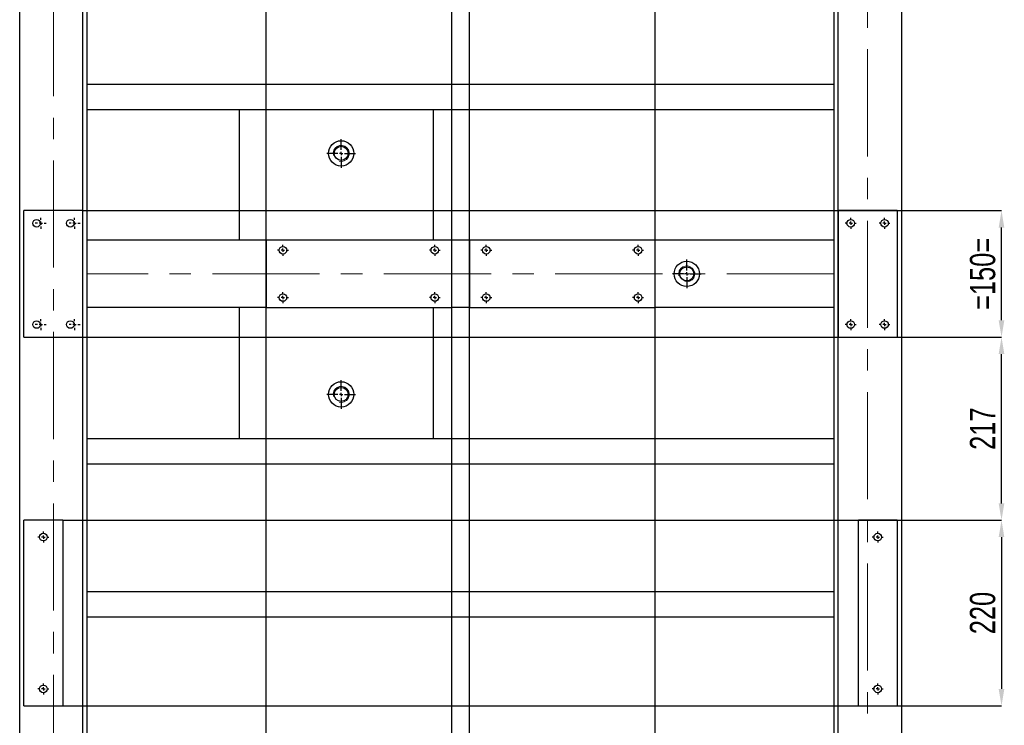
# Model space of a CAD drawing. Header units: millimetres. Extents: x 5 to 589, y 5 to 415.
# Tile 12 of 18: x 250 to 367, y 168 to 252. Entities that reach past the tile are written whole.
import ezdxf

# ---------------------------------------------------------------- set-up
doc = ezdxf.new("R2010")
doc.units = ezdxf.units.MM
doc.header["$PDSIZE"] = -1
doc.linetypes.add('CENTERX2', pattern=[20.32, 12.7, -2.54, 2.54, -2.54])
for name, color, linetype in [('COTES', 1, 'Continuous'), ('TRAIT-FINS', 9, 'Continuous'), ('TRAIT-MIXTES', 3, 'CENTERX2')]:
    doc.layers.add(name, color=color, linetype=linetype)
doc.layers.add('TRAIT-FORT', color=4, linetype='Continuous', lineweight=25)
doc.styles.add('SLDTEXTSTYLE0', font='TXT', dxfattribs={"width": 0.75})
doc.dimstyles.new('SLDDIMSTYLE2', dxfattribs={"dimtxt": 3, "dimasz": 2, "dimexe": 0, "dimexo": 0.0625, "dimgap": 0.75, "dimtad": 1, "dimdec": 0, "dimlfac": 10, "dimrnd": 1e-09, "dimzin": 12, "dimdsep": 46, "dimtxsty": 'SLDTEXTSTYLE0', "dimsah": 1, "dimcen": 0.09, "dimadec": 0, "dimazin": 3, "dimtfac": 1, "dimtdec": 0, "dimtofl": 0, "dimtmove": 0, "dimatfit": 3, "dimfxl": 1, "dimfrac": 2, "dimtolj": 1, "dimtzin": 12, "dimarcsym": 0})

# ---------------------------------------------------------------- blocks, each defined once
blk = doc.blocks.new('_D_86')
at = {"layer": 'COTES', "color": 0, "lineweight": -2, "transparency": 16777216}
for p, q in [((257.76, 91.75), (257.76, 372.7)), ((259.76, 372.7), (277.46, 372.7)), ((279.46, 88.25), (279.46, 372.7))]:
    blk.add_line(p, q, dxfattribs=at)
at = {"layer": 'COTES', "color": 0, "transparency": 16777216}
for points in [[(259.76, 373.03), (259.76, 372.36), (257.76, 372.7)], [(277.46, 373.03), (277.46, 372.36), (279.46, 372.7)]]:
    blk.add_solid(points, dxfattribs=at)
at = {"layer": 'Defpoints', "color": 0, "transparency": 16777216}
for p in [(279.46, 372.7), (257.76, 91.68), (279.46, 88.18)]:
    blk.add_point(p, dxfattribs=at)
at = {"layer": 'COTES', "color": 0, "transparency": 16777216, "insert": (268.61, 376.45), "char_height": 3, "attachment_point": 2, "style": 'SLDTEXTSTYLE0'}
blk.add_mtext('\\A1;217', dxfattribs=at)
blk = doc.blocks.new('_D_87')
at = {"layer": 'COTES', "color": 0, "lineweight": -2, "transparency": 16777216}
for p, q in [((279.46, 88.25), (279.46, 372.7)), ((281.46, 372.7), (299.46, 372.7)), ((301.46, 88.25), (301.46, 372.7))]:
    blk.add_line(p, q, dxfattribs=at)
at = {"layer": 'COTES', "color": 0, "transparency": 16777216}
for points in [[(281.46, 373.03), (281.46, 372.36), (279.46, 372.7)], [(299.46, 373.03), (299.46, 372.36), (301.46, 372.7)]]:
    blk.add_solid(points, dxfattribs=at)
at = {"layer": 'Defpoints', "color": 0, "transparency": 16777216}
for p in [(301.46, 372.7), (279.46, 88.18), (301.46, 88.18)]:
    blk.add_point(p, dxfattribs=at)
at = {"layer": 'COTES', "color": 0, "transparency": 16777216, "insert": (290.46, 376.45), "char_height": 3, "attachment_point": 2, "style": 'SLDTEXTSTYLE0'}
blk.add_mtext('\\A1;220', dxfattribs=at)
blk = doc.blocks.new('_D_88')
at = {"layer": 'COTES', "color": 0, "lineweight": -2, "transparency": 16777216}
for p, q in [((303.56, 88.25), (303.56, 372.7)), ((305.56, 372.7), (323.56, 372.7)), ((325.56, 88.25), (325.56, 372.7))]:
    blk.add_line(p, q, dxfattribs=at)
at = {"layer": 'COTES', "color": 0, "transparency": 16777216}
for points in [[(305.56, 373.03), (305.56, 372.36), (303.56, 372.7)], [(323.56, 373.03), (323.56, 372.36), (325.56, 372.7)]]:
    blk.add_solid(points, dxfattribs=at)
at = {"layer": 'Defpoints', "color": 0, "transparency": 16777216}
for p in [(325.56, 372.7), (303.56, 88.18), (325.56, 88.18)]:
    blk.add_point(p, dxfattribs=at)
at = {"layer": 'COTES', "color": 0, "transparency": 16777216, "insert": (314.56, 376.45), "char_height": 3, "attachment_point": 2, "style": 'SLDTEXTSTYLE0'}
blk.add_mtext('\\A1;220', dxfattribs=at)
blk = doc.blocks.new('_D_89')
at = {"layer": 'COTES', "color": 0, "lineweight": -2, "transparency": 16777216}
for p, q in [((325.56, 88.25), (325.56, 372.7)), ((345.26, 372.7), (327.56, 372.7)), ((347.26, 91.75), (347.26, 372.7))]:
    blk.add_line(p, q, dxfattribs=at)
at = {"layer": 'COTES', "color": 0, "transparency": 16777216}
for points in [[(327.56, 373.03), (327.56, 372.36), (325.56, 372.7)], [(345.26, 373.03), (345.26, 372.36), (347.26, 372.7)]]:
    blk.add_solid(points, dxfattribs=at)
at = {"layer": 'Defpoints', "color": 0, "transparency": 16777216}
for p in [(325.56, 372.7), (347.26, 91.68), (325.56, 88.18)]:
    blk.add_point(p, dxfattribs=at)
at = {"layer": 'COTES', "color": 0, "transparency": 16777216, "insert": (336.41, 376.45), "char_height": 3, "attachment_point": 2, "style": 'SLDTEXTSTYLE0'}
blk.add_mtext('\\A1;217', dxfattribs=at)
blk = doc.blocks.new('_D_94')
at = {"layer": 'COTES', "color": 0, "lineweight": -2, "transparency": 16777216}
for p, q in [((257.82, 229.18), (366.63, 229.18)), ((366.63, 216.18), (366.63, 227.18)), ((257.82, 214.18), (366.63, 214.18))]:
    blk.add_line(p, q, dxfattribs=at)
at = {"layer": 'COTES', "color": 0, "transparency": 16777216}
for points in [[(366.29, 227.18), (366.96, 227.18), (366.63, 229.18)], [(366.29, 216.18), (366.96, 216.18), (366.63, 214.18)]]:
    blk.add_solid(points, dxfattribs=at)
at = {"layer": 'Defpoints', "color": 0, "transparency": 16777216}
for p in [(257.76, 229.18), (366.63, 229.18), (257.76, 214.18)]:
    blk.add_point(p, dxfattribs=at)
at = {"layer": 'COTES', "color": 0, "transparency": 16777216, "insert": (362.88, 221.68), "char_height": 3, "attachment_point": 2, "rotation": 90, "style": 'SLDTEXTSTYLE0'}
blk.add_mtext('\\A1;=150=', dxfattribs=at)
blk = doc.blocks.new('_D_95')
at = {"layer": 'COTES', "color": 0, "lineweight": -2, "transparency": 16777216}
for p, q in [((255.42, 192.48), (366.63, 192.48)), ((366.63, 190.48), (366.63, 172.48)), ((255.42, 170.48), (366.63, 170.48))]:
    blk.add_line(p, q, dxfattribs=at)
at = {"layer": 'COTES', "color": 0, "transparency": 16777216}
for points in [[(366.29, 190.48), (366.96, 190.48), (366.63, 192.48)], [(366.29, 172.48), (366.96, 172.48), (366.63, 170.48)]]:
    blk.add_solid(points, dxfattribs=at)
at = {"layer": 'Defpoints', "color": 0, "transparency": 16777216}
for p in [(255.36, 192.48), (255.36, 170.48), (366.63, 170.48)]:
    blk.add_point(p, dxfattribs=at)
at = {"layer": 'COTES', "color": 0, "transparency": 16777216, "insert": (362.88, 181.48), "char_height": 3, "attachment_point": 2, "rotation": 90, "style": 'SLDTEXTSTYLE0'}
blk.add_mtext('\\A1;220', dxfattribs=at)
blk = doc.blocks.new('_D_96')
at = {"layer": 'COTES', "color": 0, "lineweight": -2, "transparency": 16777216}
for p, q in [((354.32, 214.18), (366.63, 214.18)), ((366.63, 194.48), (366.63, 212.18)), ((354.32, 192.48), (366.63, 192.48))]:
    blk.add_line(p, q, dxfattribs=at)
at = {"layer": 'COTES', "color": 0, "transparency": 16777216}
for points in [[(366.29, 212.18), (366.96, 212.18), (366.63, 214.18)], [(366.29, 194.48), (366.96, 194.48), (366.63, 192.48)]]:
    blk.add_solid(points, dxfattribs=at)
at = {"layer": 'Defpoints', "color": 0, "transparency": 16777216}
for p in [(354.26, 214.18), (366.63, 214.18), (354.26, 192.48)]:
    blk.add_point(p, dxfattribs=at)
at = {"layer": 'COTES', "color": 0, "transparency": 16777216, "insert": (362.88, 203.33), "char_height": 3, "attachment_point": 2, "rotation": 90, "style": 'SLDTEXTSTYLE0'}
blk.add_mtext('\\A1;217', dxfattribs=at)
blk = doc.blocks.new('SW_CENTERMARKSYMBOL_24')
at = {"layer": 'TRAIT-MIXTES', "color": 0}
for p, q in [((0, 0.4), (0, 1.7)), ((-0.4, 0), (-1.7, 0)), ((0, 0), (-0.2, 0)), ((0, 0), (0, 0.2)), ((0, 0), (0, -0.2)), ((0, 0), (0.2, 0)), ((0.4, 0), (1.7, 0)), ((0, -0.4), (0, -1.7))]:
    blk.add_line(p, q, dxfattribs=at)
blk = doc.blocks.new('SW_CENTERMARKSYMBOL_48')
at = {"layer": 'TRAIT-MIXTES', "color": 0}
for p, q in [((-0.4, 0), (-0.65, 0)), ((0, 0), (-0.2, 0)), ((0, 0.4), (0, 0.65)), ((0, 0), (0, 0.2)), ((0, 0), (0, -0.2)), ((0, 0), (0.2, 0)), ((0.4, 0), (0.65, 0)), ((0, -0.4), (0, -0.65))]:
    blk.add_line(p, q, dxfattribs=at)
blk = doc.blocks.new('SW_CENTERMARKSYMBOL_49')
at = {"layer": 'TRAIT-MIXTES', "color": 0}
for p, q in [((-0.4, 0), (-0.65, 0)), ((0, 0), (-0.2, 0)), ((0, 0.4), (0, 0.65)), ((0, 0), (0, 0.2)), ((0, 0), (0, -0.2)), ((0, 0), (0.2, 0)), ((0.4, 0), (0.65, 0)), ((0, -0.4), (0, -0.65))]:
    blk.add_line(p, q, dxfattribs=at)
blk = doc.blocks.new('SW_CENTERMARKSYMBOL_50')
at = {"layer": 'TRAIT-MIXTES', "color": 0}
for p, q in [((-0.4, 0), (-0.65, 0)), ((0, 0), (-0.2, 0)), ((0, 0.4), (0, 0.65)), ((0, 0), (0, 0.2)), ((0, 0), (0, -0.2)), ((0, 0), (0.2, 0)), ((0.4, 0), (0.65, 0)), ((0, -0.4), (0, -0.65))]:
    blk.add_line(p, q, dxfattribs=at)
blk = doc.blocks.new('SW_CENTERMARKSYMBOL_51')
at = {"layer": 'TRAIT-MIXTES', "color": 0}
for p, q in [((-0.4, 0), (-0.65, 0)), ((0, 0), (-0.2, 0)), ((0, 0.4), (0, 0.65)), ((0, 0), (0, 0.2)), ((0, 0), (0, -0.2)), ((0, 0), (0.2, 0)), ((0.4, 0), (0.65, 0)), ((0, -0.4), (0, -0.65))]:
    blk.add_line(p, q, dxfattribs=at)
blk = doc.blocks.new('SW_CENTERMARKSYMBOL_56')
at = {"layer": 'TRAIT-MIXTES', "color": 0}
for p, q in [((-0.4, 0), (-0.65, 0)), ((0, 0), (-0.2, 0)), ((0, 0.4), (0, 0.65)), ((0, 0), (0, 0.2)), ((0, 0), (0, -0.2)), ((0, 0), (0.2, 0)), ((0.4, 0), (0.65, 0)), ((0, -0.4), (0, -0.65))]:
    blk.add_line(p, q, dxfattribs=at)
blk = doc.blocks.new('SW_CENTERMARKSYMBOL_57')
at = {"layer": 'TRAIT-MIXTES', "color": 0}
for p, q in [((-0.4, 0), (-0.65, 0)), ((0, 0), (-0.2, 0)), ((0, 0.4), (0, 0.65)), ((0, 0), (0, 0.2)), ((0, 0), (0, -0.2)), ((0, 0), (0.2, 0)), ((0.4, 0), (0.65, 0)), ((0, -0.4), (0, -0.65))]:
    blk.add_line(p, q, dxfattribs=at)
blk = doc.blocks.new('SW_CENTERMARKSYMBOL_58')
at = {"layer": 'TRAIT-MIXTES', "color": 0}
for p, q in [((-0.4, 0), (-0.65, 0)), ((0, 0), (-0.2, 0)), ((0, 0.4), (0, 0.65)), ((0, 0), (0, 0.2)), ((0, 0), (0, -0.2)), ((0, 0), (0.2, 0)), ((0.4, 0), (0.65, 0)), ((0, -0.4), (0, -0.65))]:
    blk.add_line(p, q, dxfattribs=at)
blk = doc.blocks.new('SW_CENTERMARKSYMBOL_59')
at = {"layer": 'TRAIT-MIXTES', "color": 0}
for p, q in [((-0.4, 0), (-0.65, 0)), ((0, 0), (-0.2, 0)), ((0, 0.4), (0, 0.65)), ((0, 0), (0, 0.2)), ((0, 0), (0, -0.2)), ((0, 0), (0.2, 0)), ((0.4, 0), (0.65, 0)), ((0, -0.4), (0, -0.65))]:
    blk.add_line(p, q, dxfattribs=at)
blk = doc.blocks.new('SW_CENTERMARKSYMBOL_60')
at = {"layer": 'TRAIT-MIXTES', "color": 0}
for p, q in [((-0.4, 0), (-0.65, 0)), ((0, 0), (-0.2, 0)), ((0, 0.4), (0, 0.65)), ((0, 0), (0, 0.2)), ((0, 0), (0, -0.2)), ((0, 0), (0.2, 0)), ((0.4, 0), (0.65, 0)), ((0, -0.4), (0, -0.65))]:
    blk.add_line(p, q, dxfattribs=at)
blk = doc.blocks.new('SW_CENTERMARKSYMBOL_61')
at = {"layer": 'TRAIT-MIXTES', "color": 0}
for p, q in [((-0.4, 0), (-0.65, 0)), ((0, 0), (-0.2, 0)), ((0, 0.4), (0, 0.65)), ((0, 0), (0, 0.2)), ((0, 0), (0, -0.2)), ((0, 0), (0.2, 0)), ((0.4, 0), (0.65, 0)), ((0, -0.4), (0, -0.65))]:
    blk.add_line(p, q, dxfattribs=at)
blk = doc.blocks.new('SW_CENTERMARKSYMBOL_62')
at = {"layer": 'TRAIT-MIXTES', "color": 0}
for p, q in [((-0.4, 0), (-0.65, 0)), ((0, 0), (-0.2, 0)), ((0, 0.4), (0, 0.65)), ((0, 0), (0, 0.2)), ((0, 0), (0, -0.2)), ((0, 0), (0.2, 0)), ((0.4, 0), (0.65, 0)), ((0, -0.4), (0, -0.65))]:
    blk.add_line(p, q, dxfattribs=at)
blk = doc.blocks.new('SW_CENTERMARKSYMBOL_63')
at = {"layer": 'TRAIT-MIXTES', "color": 0}
for p, q in [((-0.4, 0), (-0.65, 0)), ((0, 0), (-0.2, 0)), ((0, 0.4), (0, 0.65)), ((0, 0), (0, 0.2)), ((0, 0), (0, -0.2)), ((0, 0), (0.2, 0)), ((0.4, 0), (0.65, 0)), ((0, -0.4), (0, -0.65))]:
    blk.add_line(p, q, dxfattribs=at)
blk = doc.blocks.new('SW_CENTERMARKSYMBOL_66')
at = {"layer": 'TRAIT-MIXTES', "color": 0}
for p, q in [((-0.4, 0), (-0.65, 0)), ((0, 0), (-0.2, 0)), ((0, 0.4), (0, 0.65)), ((0, 0), (0, 0.2)), ((0, 0), (0, -0.2)), ((0, 0), (0.2, 0)), ((0.4, 0), (0.65, 0)), ((0, -0.4), (0, -0.65))]:
    blk.add_line(p, q, dxfattribs=at)
blk = doc.blocks.new('SW_CENTERMARKSYMBOL_67')
at = {"layer": 'TRAIT-MIXTES', "color": 0}
for p, q in [((-0.4, 0), (-0.65, 0)), ((0, 0), (-0.2, 0)), ((0, 0.4), (0, 0.65)), ((0, 0), (0, 0.2)), ((0, 0), (0, -0.2)), ((0, 0), (0.2, 0)), ((0.4, 0), (0.65, 0)), ((0, -0.4), (0, -0.65))]:
    blk.add_line(p, q, dxfattribs=at)
blk = doc.blocks.new('SW_CENTERMARKSYMBOL_72')
at = {"layer": 'TRAIT-MIXTES', "color": 0}
for p, q in [((-0.4, 0), (-0.65, 0)), ((0, 0), (-0.2, 0)), ((0, 0.4), (0, 0.65)), ((0, 0), (0, 0.2)), ((0, 0), (0, -0.2)), ((0, 0), (0.2, 0)), ((0.4, 0), (0.65, 0)), ((0, -0.4), (0, -0.65))]:
    blk.add_line(p, q, dxfattribs=at)
blk = doc.blocks.new('SW_CENTERMARKSYMBOL_73')
at = {"layer": 'TRAIT-MIXTES', "color": 0}
for p, q in [((-0.4, 0), (-0.65, 0)), ((0, 0), (-0.2, 0)), ((0, 0.4), (0, 0.65)), ((0, 0), (0, 0.2)), ((0, 0), (0, -0.2)), ((0, 0), (0.2, 0)), ((0.4, 0), (0.65, 0)), ((0, -0.4), (0, -0.65))]:
    blk.add_line(p, q, dxfattribs=at)
blk = doc.blocks.new('SW_CENTERMARKSYMBOL_74')
at = {"layer": 'TRAIT-MIXTES', "color": 0}
for p, q in [((-0.4, 0), (-0.65, 0)), ((0, 0), (-0.2, 0)), ((0, 0.4), (0, 0.65)), ((0, 0), (0, 0.2)), ((0, 0), (0, -0.2)), ((0, 0), (0.2, 0)), ((0.4, 0), (0.65, 0)), ((0, -0.4), (0, -0.65))]:
    blk.add_line(p, q, dxfattribs=at)
blk = doc.blocks.new('SW_CENTERMARKSYMBOL_75')
at = {"layer": 'TRAIT-MIXTES', "color": 0}
for p, q in [((-0.4, 0), (-0.65, 0)), ((0, 0), (-0.2, 0)), ((0, 0.4), (0, 0.65)), ((0, 0), (0, 0.2)), ((0, 0), (0, -0.2)), ((0, 0), (0.2, 0)), ((0.4, 0), (0.65, 0)), ((0, -0.4), (0, -0.65))]:
    blk.add_line(p, q, dxfattribs=at)
blk = doc.blocks.new('SW_CENTERMARKSYMBOL_90')
at = {"layer": 'TRAIT-MIXTES', "color": 0}
for p, q in [((-0.4, 0), (-0.65, 0)), ((0, 0), (-0.2, 0)), ((0, 0.4), (0, 0.65)), ((0, 0), (0, 0.2)), ((0, 0), (0, -0.2)), ((0, 0), (0.2, 0)), ((0.4, 0), (0.65, 0)), ((0, -0.4), (0, -0.65))]:
    blk.add_line(p, q, dxfattribs=at)
blk = doc.blocks.new('SW_CENTERMARKSYMBOL_91')
at = {"layer": 'TRAIT-MIXTES', "color": 0}
for p, q in [((-0.4, 0), (-0.65, 0)), ((0, 0), (-0.2, 0)), ((0, 0.4), (0, 0.65)), ((0, 0), (0, 0.2)), ((0, 0), (0, -0.2)), ((0, 0), (0.2, 0)), ((0.4, 0), (0.65, 0)), ((0, -0.4), (0, -0.65))]:
    blk.add_line(p, q, dxfattribs=at)
blk = doc.blocks.new('SW_CENTERMARKSYMBOL_98')
at = {"layer": 'TRAIT-MIXTES', "color": 0}
for p, q in [((0, 0.4), (0, 1.7)), ((-0.4, 0), (-1.7, 0)), ((0, 0), (-0.2, 0)), ((0, 0), (0, 0.2)), ((0, 0), (0, -0.2)), ((0, 0), (0.2, 0)), ((0.4, 0), (1.7, 0)), ((0, -0.4), (0, -1.7))]:
    blk.add_line(p, q, dxfattribs=at)
blk = doc.blocks.new('SW_CENTERMARKSYMBOL_100')
at = {"layer": 'TRAIT-MIXTES', "color": 0}
for p, q in [((0, 0.4), (0, 1.7)), ((-0.4, 0), (-1.7, 0)), ((0, 0), (-0.2, 0)), ((0, 0), (0, 0.2)), ((0, 0), (0, -0.2)), ((0, 0), (0.2, 0)), ((0.4, 0), (1.7, 0)), ((0, -0.4), (0, -1.7))]:
    blk.add_line(p, q, dxfattribs=at)

msp = doc.modelspace()

# ---------------------------------------------------------------- linework, layer by layer
at = {"layer": 'TRAIT-FINS', "lineweight": 18}
for centre in [(288.36, 235.97), (329.32, 221.68), (288.36, 207.4)]:
    msp.add_arc(centre, 0.952, 255, 195, dxfattribs=at)
at = {"layer": 'TRAIT-FORT', "lineweight": 25}
for p, q in [((250.26, 80.18), (250.26, 367.18)), ((354.76, 367.18), (354.76, 80.18)), ((258.26, 225.68), (258.26, 313.18)), ((346.76, 313.18), (346.76, 225.68)), ((258.26, 244.18), (346.76, 244.18)), ((258.26, 241.18), (346.76, 241.18)), ((276.26, 241.18), (276.26, 225.68)), ((299.26, 241.18), (299.26, 225.68)), ((257.76, 229.18), (250.76, 229.18)), ((250.76, 214.18), (250.76, 229.18)), ((257.76, 214.18), (257.76, 229.18)), ((354.26, 229.18), (347.26, 229.18)), ((347.26, 229.18), (347.26, 214.18)), ((354.26, 229.18), (354.26, 214.18)), ((279.46, 225.68), (258.26, 225.68)), ((258.26, 225.08), (258.26, 225.68)), ((301.46, 225.68), (279.46, 225.68)), ((279.46, 225.68), (279.46, 217.68)), ((301.46, 217.68), (301.46, 225.68)), ((303.56, 225.68), (301.46, 225.68)), ((325.56, 225.68), (303.56, 225.68)), ((303.56, 225.68), (303.56, 217.68)), ((325.56, 217.68), (325.56, 225.68)), ((346.76, 225.68), (325.56, 225.68)), ((346.76, 225.68), (346.76, 225.08)), ((258.26, 218.28), (258.26, 225.08)), ((346.76, 225.08), (346.76, 218.28)), ((258.26, 217.68), (258.26, 218.28)), ((346.76, 218.28), (346.76, 217.68)), ((279.46, 217.68), (258.26, 217.68)), ((258.26, 114.56), (258.26, 217.68)), ((276.26, 217.68), (276.26, 202.18)), ((279.46, 217.68), (301.46, 217.68)), ((299.26, 217.68), (299.26, 202.18)), ((303.56, 217.68), (301.46, 217.68)), ((303.56, 217.68), (325.56, 217.68)), ((346.76, 217.68), (325.56, 217.68)), ((346.76, 217.68), (346.76, 114.56)), ((250.76, 214.18), (257.76, 214.18)), ((347.26, 214.18), (354.26, 214.18)), ((258.26, 202.18), (346.76, 202.18)), ((258.26, 199.18), (346.76, 199.18)), ((255.36, 192.48), (250.76, 192.48)), ((250.76, 170.48), (250.76, 192.48)), ((255.36, 192.48), (255.36, 170.48)), ((354.26, 192.48), (349.66, 192.48)), ((349.66, 170.48), (349.66, 192.48)), ((354.26, 192.48), (354.26, 170.48)), ((258.26, 184.02), (346.76, 184.02)), ((258.26, 181.02), (346.76, 181.02)), ((250.76, 170.48), (255.36, 170.48)), ((349.66, 170.48), (354.26, 170.48))]:
    msp.add_line(p, q, dxfattribs=at)
for centre, radius in [((288.36, 235.97), 1.5), ((288.36, 235.97), 0.833), ((252.26, 227.68), 0.45), ((256.26, 227.68), 0.45), ((348.76, 227.68), 0.45), ((352.76, 227.68), 0.45), ((281.46, 224.48), 0.45), ((299.46, 224.48), 0.45), ((305.56, 224.48), 0.45), ((323.56, 224.48), 0.45), ((329.32, 221.68), 1.5), ((329.32, 221.68), 0.833), ((281.46, 218.88), 0.45), ((299.46, 218.88), 0.45), ((305.56, 218.88), 0.45), ((323.56, 218.88), 0.45), ((252.26, 215.68), 0.45), ((256.26, 215.68), 0.45), ((348.76, 215.68), 0.45), ((352.76, 215.68), 0.45), ((288.36, 207.4), 1.5), ((288.36, 207.4), 0.833), ((253.06, 190.48), 0.45), ((351.96, 190.48), 0.45), ((253.06, 172.48), 0.45), ((351.96, 172.48), 0.45)]:
    msp.add_circle(centre, radius, dxfattribs=at)
at = {"layer": 'TRAIT-MIXTES', "lineweight": 18}
for p, q in [((254.26, 80.18), (254.26, 370.23)), ((350.76, 370.23), (350.76, 88.18)), ((346.76, 221.68), (258.26, 221.68))]:
    msp.add_line(p, q, dxfattribs=at)

# ---------------------------------------------------------------- block references
at = {"layer": 'TRAIT-MIXTES'}
for name, p in [('SW_CENTERMARKSYMBOL_100', (288.36, 235.97)), ('SW_CENTERMARKSYMBOL_59', (252.76, 227.68)), ('SW_CENTERMARKSYMBOL_58', (256.76, 227.68)), ('SW_CENTERMARKSYMBOL_75', (348.76, 227.68)), ('SW_CENTERMARKSYMBOL_74', (352.76, 227.68)), ('SW_CENTERMARKSYMBOL_62', (281.46, 224.48)), ('SW_CENTERMARKSYMBOL_61', (299.46, 224.48)), ('SW_CENTERMARKSYMBOL_50', (305.56, 224.48)), ('SW_CENTERMARKSYMBOL_49', (323.56, 224.48)), ('SW_CENTERMARKSYMBOL_24', (329.32, 221.68)), ('SW_CENTERMARKSYMBOL_63', (281.46, 218.88)), ('SW_CENTERMARKSYMBOL_60', (299.46, 218.88)), ('SW_CENTERMARKSYMBOL_51', (305.56, 218.88)), ('SW_CENTERMARKSYMBOL_48', (323.56, 218.88)), ('SW_CENTERMARKSYMBOL_57', (252.76, 215.68)), ('SW_CENTERMARKSYMBOL_56', (256.76, 215.68)), ('SW_CENTERMARKSYMBOL_73', (348.76, 215.68)), ('SW_CENTERMARKSYMBOL_72', (352.76, 215.68)), ('SW_CENTERMARKSYMBOL_98', (288.36, 207.4)), ('SW_CENTERMARKSYMBOL_67', (253.06, 190.48)), ('SW_CENTERMARKSYMBOL_91', (351.96, 190.48)), ('SW_CENTERMARKSYMBOL_66', (253.06, 172.48)), ('SW_CENTERMARKSYMBOL_90', (351.96, 172.48))]:
    msp.add_blockref(name, p, dxfattribs=at)

# ---------------------------------------------------------------- dimensions: what is measured, and where the dimension line sits
at = {"layer": 'COTES'}
for base, p1, p2, picture, middle in [((279.46, 372.7), (257.76, 91.68), (279.46, 88.18), '_D_86', (268.61, 372.7)), ((325.56, 372.7), (347.26, 91.68), (325.56, 88.18), '_D_89', (336.41, 372.7))]:
    dim = msp.add_linear_dim(base=base, p1=p1, p2=p2, dimstyle='SLDDIMSTYLE2', dxfattribs=at)
    dim.commit()
    dim.dimension.update_dxf_attribs({"geometry": picture, "text_midpoint": middle, "dimtype": 160})
for base, p1, p2, angle, picture, middle in [((301.46, 372.7), (279.46, 88.18), (301.46, 88.18), 0, '_D_87', (290.46, 372.7)), ((325.56, 372.7), (303.56, 88.18), (325.56, 88.18), 0, '_D_88', (314.56, 372.7)), ((366.63, 214.18), (354.26, 192.48), (354.26, 214.18), 90, '_D_96', (366.63, 203.33)), ((366.63, 170.48), (255.36, 192.48), (255.36, 170.48), 90, '_D_95', (366.63, 181.48))]:
    dim = msp.add_linear_dim(base=base, p1=p1, p2=p2, angle=angle, dimstyle='SLDDIMSTYLE2', dxfattribs=at)
    dim.commit()
    dim.dimension.update_dxf_attribs({"geometry": picture, "text_midpoint": middle, "dimtype": 160})
dim = msp.add_linear_dim(base=(366.63, 229.18), p1=(257.76, 214.18), p2=(257.76, 229.18), angle=90, text='=<>=', dimstyle='SLDDIMSTYLE2', dxfattribs=at)
dim.commit()
dim.dimension.update_dxf_attribs({"geometry": '_D_94', "text_midpoint": (366.63, 221.68), "dimtype": 160})

doc.saveas('drawing.dxf')
